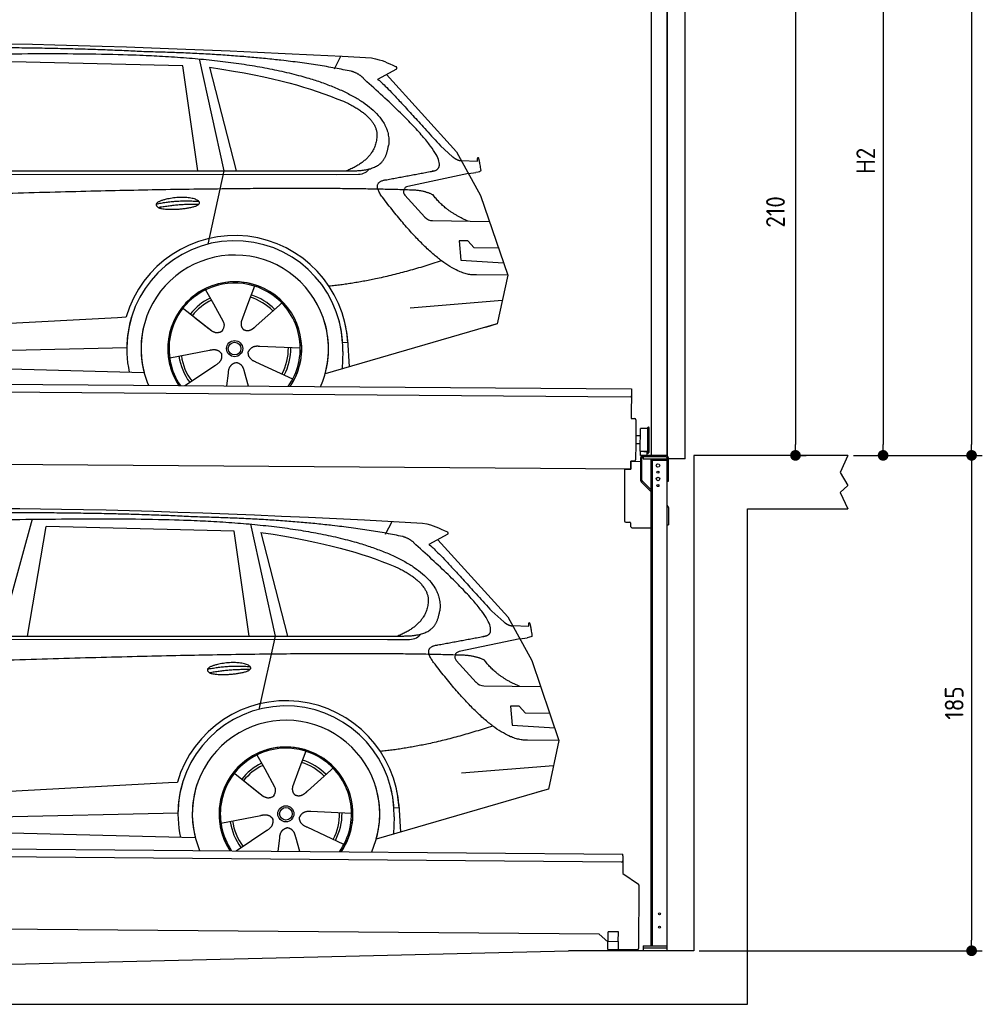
# Model space of a CAD drawing. Header units: millimetres. Extents: x -411 to 6777, y 0 to 6577.
# Tile 5 of 6: x 3183 to 6777, y 0 to 3677. Entities that reach past the tile are written whole.
import ezdxf

# ---------------------------------------------------------------- set-up
doc = ezdxf.new("R2010")
doc.units = ezdxf.units.MM
doc.layers.add('4', color=3, linetype='Continuous')
for name, color, linetype, lineweight in [('car', 10, 'Continuous', 25), ('Gebäude', 7, 'Continuous', 25), ('Plattform', 7, 'Continuous', 25), ('Ständer vorne', 7, 'Continuous', 25), ('Tor', 200, 'Continuous', 25)]:
    doc.layers.add(name, color=color, linetype=linetype, lineweight=lineweight)
doc.styles.get("Standard").update_dxf_attribs({"font": 'ISOCP.SHX'})
doc.dimstyles.new('GEN-ISO', dxfattribs={"dimscale": 20, "dimtxt": 3.5, "dimasz": 2, "dimexe": 2, "dimexo": 1, "dimgap": 1.5, "dimtad": 1, "dimdec": 1, "dimlfac": 0.1, "dimdsep": 46, "dimtxsty": 'STANDARD', "dimblk": 'PUNKT', "dimcen": 2, "dimclrd": 256, "dimclre": 256, "dimclrt": 2, "dimadec": 0, "dimazin": 0, "dimtp": 0.1, "dimtm": 0.1, "dimtfac": 0.71, "dimtdec": 1, "dimtmove": 2, "dimatfit": 3, "dimldrblk": 'PUNKT', "dimfxl": 2, "dimtolj": 1, "dimarcsym": 0})

# ---------------------------------------------------------------- blocks, each defined once
blk = doc.blocks.new('PUNKT')
at = {"layer": '4', "color": 0, "linetype": 'ByBlock'}
blk.add_line((-0.5, 0), (-1, 0), dxfattribs=at)
at = {"layer": '4', "color": 0, "linetype": 'ByBlock', "const_width": 0.5}
blk.add_lwpolyline([(-0.25, 0, 1), (0.25, 0, 1)], format="xyb", close=True, dxfattribs=at)
blk = doc.blocks.new('*D67')
at = {"layer": '4', "lineweight": -2, "transparency": 16777216}
for p, q in [((5720, 5850), (6776.9, 5850)), ((6736.9, 5810), (6736.9, 2090)), ((6295.4, 2050), (6776.9, 2050))]:
    blk.add_line(p, q, dxfattribs=at)
at = {"layer": 'Defpoints', "color": 0, "transparency": 16777216}
for p in [(5700, 5850), (6275.4, 2050), (6736.9, 2050)]:
    blk.add_point(p, dxfattribs=at)
at = {"layer": '4', "lineweight": -2, "transparency": 16777216, "xscale": 40, "yscale": 40, "zscale": 40}
for p, rotation in [((6736.9, 5850), 90), ((6736.9, 2050), 270)]:
    blk.add_blockref('PUNKT', p, dxfattribs=dict(at, rotation=rotation))
at = {"layer": '4', "color": 2, "transparency": 16777216, "insert": (6671.9, 3950), "char_height": 70, "attachment_point": 5, "rotation": 90}
blk.add_mtext('380', dxfattribs=at)
blk = doc.blocks.new('*D68')
at = {"layer": '4', "lineweight": -2, "transparency": 16777216}
for p, q in [((6295.4, 2050), (6776.9, 2050)), ((6736.9, 2010), (6736.9, 240)), ((5720, 200), (6776.9, 200))]:
    blk.add_line(p, q, dxfattribs=at)
at = {"layer": 'Defpoints', "color": 0, "transparency": 16777216}
for p in [(6275.4, 2050), (5700, 200), (6736.9, 200)]:
    blk.add_point(p, dxfattribs=at)
at = {"layer": '4', "lineweight": -2, "transparency": 16777216, "xscale": 40, "yscale": 40, "zscale": 40}
for p, rotation in [((6736.9, 2050), 90), ((6736.9, 200), 270)]:
    blk.add_blockref('PUNKT', p, dxfattribs=dict(at, rotation=rotation))
at = {"layer": '4', "color": 2, "transparency": 16777216, "insert": (6671.9, 1125), "char_height": 70, "attachment_point": 5, "rotation": 90}
blk.add_mtext('185', dxfattribs=at)
blk = doc.blocks.new('*D69')
at = {"layer": '4', "lineweight": -2, "transparency": 16777216}
for p, q in [((5920, 4250), (6446.5, 4250)), ((6406.5, 4210), (6406.5, 2090)), ((6295.4, 2050), (6446.5, 2050))]:
    blk.add_line(p, q, dxfattribs=at)
at = {"layer": 'Defpoints', "color": 0, "transparency": 16777216}
for p in [(5900, 4250), (6275.4, 2050), (6406.5, 2050)]:
    blk.add_point(p, dxfattribs=at)
at = {"layer": '4', "lineweight": -2, "transparency": 16777216, "xscale": 40, "yscale": 40, "zscale": 40}
for p, rotation in [((6406.5, 4250), 90), ((6406.5, 2050), 270)]:
    blk.add_blockref('PUNKT', p, dxfattribs=dict(at, rotation=rotation))
at = {"layer": '4', "color": 2, "transparency": 16777216, "insert": (6341.5, 3150), "char_height": 70, "attachment_point": 5, "rotation": 90}
blk.add_mtext('H2', dxfattribs=at)
blk = doc.blocks.new('*D71')
at = {"layer": '4', "lineweight": -2, "transparency": 16777216}
for p, q in [((5457.5, 4150), (6119.3, 4150)), ((6079.3, 4110), (6079.3, 2090)), ((6099.3, 2050), (6119.3, 2050))]:
    blk.add_line(p, q, dxfattribs=at)
at = {"layer": 'Defpoints', "color": 0, "transparency": 16777216}
for p in [(5437.5, 4150), (6079.3, 2050), (6079.3, 2050)]:
    blk.add_point(p, dxfattribs=at)
at = {"layer": '4', "lineweight": -2, "transparency": 16777216, "xscale": 40, "yscale": 40, "zscale": 40}
for p, rotation in [((6079.3, 4150), 90), ((6079.3, 2050), 270)]:
    blk.add_blockref('PUNKT', p, dxfattribs=dict(at, rotation=rotation))
at = {"layer": '4', "color": 2, "transparency": 16777216, "insert": (6004.7, 2959.2), "char_height": 70, "attachment_point": 5, "rotation": 90}
blk.add_mtext('210', dxfattribs=at)
blk = doc.blocks.new('UG Plattfrom Gl550')
at = {"layer": 'Plattform'}
for p, q in [((498.3, 603.8), (5435.1, 560.7)), ((5429.8, 530.7), (503, 573.7)), ((5435, 554.7), (5434.9, 535.7)), ((5435, 554.7), (5435.1, 560.7)), ((5434.9, 535.7), (5434.5, 488.2)), ((5434.5, 488.2), (5492.9, 448.7)), ((5495.1, 444.5), (5493, 208.2)), ((5347, 261.5), (621.4, 302.7)), ((5378.7, 233.7), (5347, 261.5)), ((5379.7, 235.2), (5380.1, 271.2)), ((5418.1, 270.8), (5380.1, 271.2)), ((5417.7, 234.8), (5418.1, 270.8)), ((5378.5, 205.2), (5378.7, 235.2)), ((5378.7, 235.2), (5418.7, 234.8)), ((5418.5, 204.8), (5418.7, 234.8)), ((5378.5, 205.2), (5418.5, 204.8)), ((5488, 203.2), (5414.8, 203.9))]:
    blk.add_line(p, q, dxfattribs=at)
for centre, radius, start, end in [((5429.9, 535.7), 5, 269.5, 359.5), ((5490.1, 444.5), 5, 359.5, 55.9134), ((5425.8, 243.8), 12, 227.6897, 228.0904), ((5414.9, 208.9), 5, 232.6301, 269.5), ((5488, 208.2), 5, 269.5, 359.5)]:
    blk.add_arc(centre, radius, start, end, dxfattribs=at)
blk = doc.blocks.new('Palette EG Gl550')
at = {"layer": 'Plattform'}
for p, q in [((429.5, 2337), (5467.3, 2298)), ((5462.1, 2268), (434.2, 2307)), ((5467.3, 2298), (5466.5, 2188)), ((5466.5, 2188), (5478.5, 2187.9)), ((5483.4, 2182.8), (5482.7, 2092.8)), ((5499.6, 2065.6), (5500.2, 2149.8)), ((5527.5, 2060.5), (5528.3, 2154.5)), ((5532.3, 2154.5), (5531.5, 2060.5)), ((5501.1, 2122.8), (5484.1, 2123)), ((5482.7, 2092.8), (5482.3, 2032.9)), ((5499.8, 2092.7), (5482.7, 2092.8)), ((5525.9, 2065), (5500.9, 2065)), ((5500.9, 2050), (5500.9, 2065)), ((5512.9, 2065), (5500.9, 2065)), ((5500.9, 2050), (5500.9, 2065)), ((5525.9, 2050), (5525.9, 2065)), ((5525.9, 2050), (5525.9, 2065)), ((5465, 1998), (341.7, 2037.7)), ((5465.2, 2028), (5465, 1998)), ((5465.2, 2028), (5477.2, 2027.9)), ((5477.2, 2027.9), (5465.2, 2028)), ((5500.9, 2050), (5525.9, 2050)), ((5525.9, 2050), (5500.9, 2050))]:
    blk.add_line(p, q, dxfattribs=at)
for centre, radius, start, end in [((5462.1, 2273), 5, 268.5823, 358.5607), ((5478.4, 2182.9), 5, 359.556, 89.556), ((5500.6, 2149.8), 0.4, 91.7323, 179.3444), ((5511.7, 1823.6), 326.8, 87.1739, 91.9438), ((5527.8, 2150.4), 0.4, 266.9623, 359.3444), ((5530.3, 2154.5), 2, 359.3444, 179.3444), ((5500, 2065.6), 0.4, 179.3444, 266.9565), ((5519.7, 2949.4), 884.4, 268.7196, 270.4008), ((5491.8, 3153.4), 1088.9, 271.795, 271.861), ((5527.2, 2064.6), 0.4, 359.556, 91.938), ((5529.5, 2060.5), 2, 179.3444, 359.3444), ((5477.3, 2032.9), 5, 269.556, 359.556)]:
    blk.add_arc(centre, radius, start, end, dxfattribs=at)
blk = doc.blocks.new('Car_EG')
at = {"layer": 'car'}
for p, q in [((3852.9, 3530.7), (3945.7, 3112.4)), ((4357.9, 3493.3), (4382.1, 3540.6)), ((3792.6, 3504.8), (3091, 3521.1)), ((3848.5, 3112.4), (3792.6, 3504.8)), ((3892.2, 3499.7), (3991.7, 3112.5)), ((4589.4, 3492.6), (4519, 3454.1)), ((4552.4, 3472.3), (4814.1, 3184)), ((4754, 3205.6), (4799.2, 3165.4)), ((4814.1, 3184), (4903.3, 3021)), ((4831.7, 3151.8), (4891.9, 3149.2)), ((1721.3, 3102.4), (4364.6, 3099.2)), ((1768.3, 3111.3), (4420.2, 3112.7)), ((3945.7, 3112.4), (3884.9, 2838.8)), ((4364.6, 3099.2), (4447.5, 3099.9)), ((4858.7, 3102.5), (4631.9, 3054.6)), ((4858.7, 3102.5), (4886.4, 3106.3)), ((4621.2, 3021.6), (4695.5, 2939.8)), ((4903.3, 3021), (5004.9, 2722.4)), ((4724.6, 2926.6), (4936.3, 2923.9)), ((4856.4, 2850.6), (4823.7, 2850.9)), ((4823.7, 2850.9), (4829.9, 2779.3)), ((4879.9, 2824.5), (4856.4, 2850.6)), ((4970.4, 2823.7), (4879.9, 2824.5)), ((4829.9, 2779.3), (4988.9, 2769.3)), ((5004.9, 2722.4), (4888, 2723.9)), ((5004.9, 2722.4), (4965.3, 2540.8)), ((3877.2, 2668.5), (3906.3, 2616.1)), ((4059.5, 2682.3), (4034, 2613.6)), ((3905, 2618.5), (3906.3, 2616.1)), ((3906.3, 2616.1), (3942.9, 2549.9)), ((4034, 2613.6), (4010.1, 2549)), ((4153.3, 2611.2), (4065.7, 2533.8)), ((4161.1, 2619.6), (4153.3, 2611.2)), ((4641.2, 2601.4), (4984.6, 2629.2)), ((3789.4, 2602.8), (3900.1, 2515.1)), ((1677.7, 2463), (3547.7, 2565.1)), ((3547.7, 2565.1), (3580.2, 2566.9)), ((3839.5, 2562.9), (3890.8, 2522.3)), ((4960.7, 2539.5), (4322.9, 2353.9)), ((4965.3, 2540.8), (4921.5, 2528.1)), ((4407.9, 2471.2), (4388.7, 2470.2)), ((4407.3, 2483.3), (4412.9, 2380.1)), ((1697, 2410.9), (3582.9, 2452.3)), ((3743, 2413.7), (3891.6, 2442.7)), ((4230.4, 2450.4), (4079.2, 2456.8)), ((4389.1, 2437.7), (4387.4, 2372.7)), ((1598.6, 2413.5), (3647.1, 2360.1)), ((4202.2, 2334.5), (4064.9, 2398.5)), ((3799.2, 2310.6), (3914.4, 2387.1)), ((3956.3, 2309.2), (3962.2, 2357.6)), ((4037, 2308.5), (4022.1, 2362.1))]:
    blk.add_line(p, q, dxfattribs=at)
for radius in [30.1, 23.6]:
    blk.add_circle((3985.4, 2448.7), radius, dxfattribs=at)
for centre, radius, start, end in [((4636, 3035.1), 20, 101.911, 222.2225), ((4725.1, 2966.6), 40, 222.2225, 269.2614), ((3985.9, 2448.2), 422.7, 3.1257, 163.6879), ((3985.9, 2448.2), 403.4, 3.1257, 179.4216), ((3985.9, 2448.2), 350, 344.3697, 194.5808), ((3985.9, 2448.2), 250, 325.66, 212.9259), ((3985.9, 2448.2), 250, 325.66, 212.9259), ((3985.4, 2448.7), 245, 41.4393, 188.2101), ((3985.9, 2448.2), 250, 40.5532, 137.1602), ((3985.4, 2448.7), 209.6, 44.3713, 72.8747), ((3985.4, 2448.7), 209.6, 115.7372, 141.8665), ((3985.4, 2448.7), 200.6, 115.5904, 141.8784), ((3985.4, 2448.7), 200.6, 44.5019, 73.0215), ((3985.4, 2448.7), 245, 0.4019, 44.2101), ((3985.9, 2448.2), 422.7, 163.4862, 163.6879), ((3985.9, 2448.2), 403.4, 162.7346, 179.4216), ((3985.9, 2448.2), 350, 160.1996, 194.5808), ((3985.9, 2448.2), 250, 152.2768, 213.34), ((3985.4, 2448.7), 245, 151.8272, 188.2101), ((3985.9, 2448.2), 350, 344.3697, 17.4023), ((3985.9, 2448.2), 403.4, 3.1257, 14.8673), ((3985.9, 2448.2), 422.7, 3.1257, 14.1157), ((3985.9, 2448.2), 403.4, 172.558, 192.5899), ((3985.9, 2448.2), 350, 171.6006, 202.9387), ((3985.9, 2448.2), 250, 168.6947, 213.34), ((3985.4, 2448.7), 245, 168.6088, 214.2758), ((3985.4, 2448.7), 245, 324.7242, 8.993), ((3985.9, 2448.2), 250, 325.66, 8.9072), ((3985.9, 2448.2), 350, 336.0613, 6.0012), ((3985.9, 2448.2), 403.4, 358.5068, 5.0439), ((3985.9, 2448.2), 422.7, 3.1257, 3.2156), ((3985.4, 2448.7), 200.6, 331.5904, 1.0215), ((3985.4, 2448.7), 209.6, 331.7372, 0.8747), ((3985.4, 2448.7), 209.6, 187.7372, 216.8747), ((3985.4, 2448.7), 200.6, 187.5904, 217.0215)]:
    blk.add_arc(centre, radius, start, end, dxfattribs=at)
for points, degree in [([(2151.2, 3549.7), (2438.8, 3611.3), (3323.8, 3598), (4495.8, 3534.7)], 3), ([(3646, 3557.4), (3297.8, 3576.8), (2681.9, 3572.1)], 2), ([(4420.9, 3484.4), (4120.4, 3547), (3646, 3557.4)], 2), ([(4495.8, 3534.7), (4542.5, 3525.3), (4551.4, 3517), (4588.7, 3501.2)], 3), ([(3892.2, 3499.7), (4146.3, 3460.8), (4259.5, 3425.1), (4392.3, 3372.4)], 3), ([(4589.4, 3492.6), (4591.1, 3494.2), (4591.8, 3497.3), (4591.2, 3500.1), (4588.7, 3501.2)], 4), ([(4470.3, 3453.5), (4452.4, 3475.4), (4420.9, 3484.4)], 2), ([(4732.1, 3113.2), (4821.6, 3141.2), (4470.3, 3453.5)], 2), ([(4519, 3454.1), (4526.8, 3458.3), (4754, 3205.6)], 2), ([(4392.3, 3372.4), (4506.4, 3320.4), (4516.5, 3255.2)], 2), ([(4516.5, 3255.2), (4521.3, 3160.7), (4403.6, 3112.7)], 2), ([(4420.2, 3112.7), (4470.3, 3112.7), (4543.3, 3117.4), (4551.5, 3164.2), (4560.1, 3207.3)], 4), ([(4799.2, 3165.4), (4807.5, 3158.1), (4820.7, 3150.3), (4829.8, 3150.3), (4831.7, 3151.8)], 4), ([(4891.9, 3149.2), (4893.5, 3188.1), (4904.1, 3113.8)], 2), ([(4519, 3132.3), (4519.1, 3132.4), (4519.1, 3132.4), (4519.2, 3132.4)], 3), ([(4447.5, 3099.9), (4466.8, 3100.5), (4481.6, 3109.5), (4488.9, 3119.7)], 3), ([(4904.1, 3113.8), (4904.4, 3110.1), (4898.8, 3108.4), (4886.4, 3106.3)], 3), ([(4537, 3014.2), (4493.2, 3072.9), (4553.2, 3079.5)], 2), ([(4638.8, 3041), (3762.4, 3069.4), (1329.3, 2957.2)], 2), ([(4726.5, 3022.6), (4689.3, 3041), (4638.8, 3041)], 2), ([(4857.1, 2924.9), (4771.7, 2960.8), (4726.5, 3022.6)], 2), ([(3692.9, 2988.9), (3768.5, 3005.1), (3851.9, 2998.6)], 2), ([(3700, 2976), (3774.1, 2989.9), (3852, 2988.5)], 2), ([(4888, 2723.9), (4762.3, 2716.8), (4537, 3014.2)], 2), ([(4756.6, 2776.5), (4531.2, 2701.1), (4338.2, 2681.7)], 2), ([(3891, 2522.3), (3914.3, 2500.4), (3937.6, 2513.8)], 2), ([(3891.6, 2442.7), (3922.3, 2451.4), (3936.9, 2428.8)], 2), ([(3914.4, 2387.1), (3942.4, 2402.5), (3936.9, 2428.8)], 2), ([(4064.9, 2398.5), (4034.9, 2409.5), (4036.4, 2436.3)], 2), ([(4079.2, 2456.8), (4047.4, 2460.8), (4036.4, 2436.3)], 2), ([(3962.2, 2357.6), (3963.4, 2389.5), (3989.4, 2396.4)], 2), ([(4022.1, 2362.1), (4016.1, 2393.5), (3989.4, 2396.4)], 2)]:
    blk.add_open_spline(points, degree=degree, dxfattribs=at)
for points, degree, knots in [([(2320.7, 3536), (2347.3, 3538), (2486.7, 3539.9), (3508.2, 3560), (4128.4, 3553.6), (4583.8, 3381), (4560.1, 3207.3)], 4, [0.0821318, 0.0821318, 0.0821318, 0.0821318, 0.0821318, 0.258851, 0.508851, 1, 1, 1, 1, 1]), ([(4553.2, 3079.5), (4720.1, 3110.6), (4722.9, 3111.2), (4731.3, 3113), (4732.1, 3113.2)], 1, [0.1611508, 0.1611508, 1, 1.0196119, 1.078724, 1.0847856, 1.0847856]), ([(3700, 2976), (3676.6, 2992.6), (3722.1, 3007.9), (3805, 3027.3), (3897.6, 2993.4), (3835.4, 2970.2), (3726.3, 2964), (3704.9, 2973), (3700, 2976)], 5, [0, 0, 0, 0, 0, 0, 0.300106, 0.500106, 0.700106, 1, 1, 1, 1, 1, 1]), ([(3942.9, 2549.9), (3944.5, 2545.8), (3945.5, 2541.8), (3945.8, 2537.9), (3946.5, 2529.3), (3943.7, 2521.3), (3937.6, 2513.8)], 3, [0.2167758, 0.2167758, 0.2167758, 0.2167758, 0.4600873, 0.4600873, 0.4600873, 1, 1, 1, 1]), ([(4010.1, 2549), (4009.5, 2545.8), (4009.3, 2542.8), (4009.3, 2539.9), (4009.7, 2537.1), (4010.4, 2531.3), (4012.5, 2526), (4016, 2521.4), (4020.9, 2518.4)], 4, [0.3191838, 0.3191838, 0.3191838, 0.3191838, 0.3191838, 0.5438253, 0.5438253, 0.5438253, 0.5438253, 1, 1, 1, 1, 1]), ([(4065.7, 2533.8), (4065.7, 2533.8), (4065.7, 2533.8), (4065.7, 2533.8), (4065.7, 2533.8), (4056.6, 2524.1), (4045.9, 2514.2), (4031.6, 2511.8), (4020.9, 2518.4)], 4, [-0.000003, -0.000003, -0.000003, -0.000003, -0.000003, 0, 0, 0, 0, 1, 1, 1, 1, 1])]:
    blk.add_open_spline(points, degree=degree, knots=knots, dxfattribs=at)
blk = doc.blocks.new('Car_147')
at = {"layer": 'car'}
for p, q in [((3229.2, 1811.5), (3109.9, 1374.6)), ((4549.3, 1756), (4573.5, 1803.3)), ((3211.6, 1374.7), (3282.4, 1783.8)), ((3983.9, 1767.5), (3282.4, 1783.8)), ((4039.9, 1375.1), (3983.9, 1767.5)), ((4044.3, 1793.4), (4137.1, 1375.1)), ((4083.5, 1762.4), (4183.1, 1375.2)), ((4780.8, 1755.3), (4710.3, 1716.8)), ((4743.8, 1735), (5005.5, 1446.7)), ((4945.4, 1468.3), (4990.6, 1428.1)), ((5005.5, 1446.7), (5094.6, 1283.7)), ((5023.1, 1414.5), (5083.3, 1411.9)), ((1912.6, 1365.1), (4556, 1361.9)), ((1959.6, 1374), (4611.6, 1375.4)), ((4137.1, 1375.1), (4076.2, 1101.5)), ((4556, 1361.9), (4638.8, 1362.6)), ((5050.1, 1365.2), (4823.2, 1317.3)), ((5050.1, 1365.2), (5077.8, 1369)), ((4812.5, 1284.3), (4886.8, 1202.4)), ((5094.6, 1283.7), (5196.3, 985.1)), ((4915.9, 1189.3), (5127.7, 1186.6)), ((5047.7, 1113.3), (5015.1, 1113.6)), ((5015.1, 1113.6), (5021.3, 1042)), ((5071.3, 1087.2), (5047.7, 1113.3)), ((5161.8, 1086.4), (5071.3, 1087.2)), ((5021.3, 1042), (5180.3, 1032)), ((5196.3, 985.1), (5079.4, 986.6)), ((5196.3, 985.1), (5156.7, 803.5)), ((4068.6, 931.2), (4097.7, 878.8)), ((4250.9, 945), (4225.3, 876.3)), ((4832.5, 864.1), (5175.9, 891.9)), ((3980.8, 865.5), (4091.4, 777.8)), ((4096.4, 881.2), (4097.7, 878.8)), ((4097.7, 878.8), (4134.2, 812.6)), ((4225.3, 876.3), (4201.5, 811.7)), ((4344.6, 873.9), (4257.1, 796.5)), ((4352.4, 882.3), (4344.6, 873.9)), ((1869, 725.7), (3739, 827.8)), ((3739, 827.8), (3771.5, 829.6)), ((4030.9, 825.6), (4082.1, 785)), ((5152, 802.2), (4514.3, 616.6)), ((5156.7, 803.5), (5112.9, 790.8)), ((4598.6, 746), (4604.3, 642.8)), ((1888.4, 673.6), (3774.2, 715)), ((3934.3, 676.4), (4082.9, 705.4)), ((4421.8, 713.1), (4270.5, 719.5)), ((4580.5, 700.4), (4578.8, 635.4)), ((4599.3, 733.9), (4580, 732.9)), ((1789.9, 676.2), (3838.5, 622.8)), ((3990.6, 573.3), (4105.7, 649.8)), ((4393.5, 597.2), (4256.3, 661.2)), ((4147.6, 571.9), (4153.6, 620.3)), ((4228.4, 571.2), (4213.4, 624.8))]:
    blk.add_line(p, q, dxfattribs=at)
for radius in [30.1, 23.6]:
    blk.add_circle((4176.8, 711.4), radius, dxfattribs=at)
for centre, radius, start, end in [((4827.3, 1297.8), 20, 101.911, 222.2225), ((4916.5, 1229.3), 40, 222.2225, 269.2614), ((4177.2, 710.9), 422.7, 3.1257, 163.6879), ((4177.2, 710.9), 403.4, 3.1257, 179.4216), ((4177.2, 710.9), 350, 344.3697, 194.5808), ((4177.2, 710.9), 250, 325.66, 212.9259), ((4177.2, 710.9), 250, 325.66, 212.9259), ((4176.8, 711.4), 245, 41.4393, 188.2101), ((4177.2, 710.9), 250, 40.5532, 137.1602), ((4176.8, 711.4), 209.6, 115.7372, 141.8665), ((4176.8, 711.4), 200.6, 115.5904, 141.8784), ((4176.8, 711.4), 200.6, 44.5019, 73.0215), ((4176.8, 711.4), 209.6, 44.3713, 72.8747), ((4176.8, 711.4), 245, 0.4019, 44.2101), ((4177.2, 710.9), 422.7, 163.4862, 163.6879), ((4177.2, 710.9), 403.4, 162.7346, 179.4216), ((4177.2, 710.9), 350, 160.1996, 194.5808), ((4177.2, 710.9), 250, 152.2768, 213.34), ((4176.8, 711.4), 245, 151.8272, 188.2101), ((4177.2, 710.9), 350, 344.3697, 17.4023), ((4177.2, 710.9), 403.4, 3.1257, 14.8673), ((4177.2, 710.9), 422.7, 3.1257, 14.1157), ((4177.2, 710.9), 403.4, 172.558, 192.5899), ((4177.2, 710.9), 350, 171.6006, 202.9387), ((4177.2, 710.9), 250, 168.6947, 213.34), ((4176.8, 711.4), 245, 168.6088, 214.2758), ((4176.8, 711.4), 245, 324.7242, 8.993), ((4177.2, 710.9), 250, 325.66, 8.9072), ((4177.2, 710.9), 350, 336.0613, 6.0012), ((4177.2, 710.9), 403.4, 358.5068, 5.0439), ((4176.8, 711.4), 200.6, 331.5904, 1.0215), ((4176.8, 711.4), 209.6, 331.7372, 0.8747), ((4177.2, 710.9), 422.7, 3.1257, 3.2156), ((4176.8, 711.4), 209.6, 187.7372, 216.8747), ((4176.8, 711.4), 200.6, 187.5904, 217.0215)]:
    blk.add_arc(centre, radius, start, end, dxfattribs=at)
for points, degree in [([(2342.5, 1812.4), (2630.1, 1874), (3515.1, 1860.7), (4687.1, 1797.4)], 3), ([(3837.4, 1820.1), (3489.2, 1839.5), (2873.2, 1834.8)], 2), ([(4612.3, 1747.1), (4311.7, 1809.7), (3837.4, 1820.1)], 2), ([(4687.1, 1797.4), (4733.9, 1788), (4742.7, 1779.7), (4780.1, 1763.9)], 3), ([(4083.5, 1762.4), (4337.6, 1723.5), (4450.8, 1687.8), (4583.6, 1635.1)], 3), ([(4661.7, 1716.2), (4643.8, 1738.1), (4612.3, 1747.1)], 2), ([(4780.8, 1755.3), (4782.4, 1756.9), (4783.1, 1760), (4782.6, 1762.8), (4780.1, 1763.9)], 4), ([(4923.5, 1375.9), (5012.9, 1403.9), (4661.7, 1716.2)], 2), ([(4710.3, 1716.8), (4718.2, 1721), (4945.4, 1468.3)], 2), ([(4583.6, 1635.1), (4697.7, 1583.1), (4707.9, 1517.9)], 2), ([(4707.9, 1517.9), (4712.6, 1423.4), (4594.9, 1375.4)], 2), ([(4611.6, 1375.4), (4661.6, 1375.4), (4734.7, 1380.1), (4742.8, 1426.9), (4751.5, 1470)], 4), ([(4990.6, 1428.1), (4998.8, 1420.7), (5012.1, 1413), (5021.2, 1413), (5023.1, 1414.5)], 4), ([(5083.3, 1411.9), (5084.8, 1450.8), (5095.5, 1376.5)], 2), ([(4638.8, 1362.6), (4658.1, 1363.2), (4672.9, 1372.2), (4680.2, 1382.4)], 3), ([(4710.3, 1395), (4710.4, 1395.1), (4710.5, 1395.1), (4710.6, 1395.1)], 3), ([(5095.5, 1376.5), (5095.7, 1372.8), (5090.2, 1371.1), (5077.8, 1368.9)], 3), ([(4728.4, 1276.9), (4684.6, 1335.6), (4744.6, 1342.2)], 2), ([(4830.2, 1303.7), (3953.8, 1332.1), (1520.6, 1219.9)], 2), ([(4917.9, 1285.3), (4880.6, 1303.7), (4830.2, 1303.7)], 2), ([(3884.3, 1251.6), (3959.8, 1267.8), (4043.3, 1261.3)], 2), ([(3891.3, 1238.7), (3965.5, 1252.6), (4043.4, 1251.2)], 2), ([(5079.4, 986.6), (4953.6, 979.5), (4728.4, 1276.9)], 2), ([(5048.4, 1187.6), (4963.1, 1223.5), (4917.9, 1285.3)], 2), ([(4947.9, 1039.2), (4722.5, 963.8), (4529.6, 944.4)], 2), ([(4082.4, 785), (4105.7, 763.1), (4129, 776.5)], 2), ([(4082.9, 705.4), (4113.7, 714.1), (4128.3, 691.5)], 2), ([(4256.3, 661.2), (4226.3, 672.2), (4227.8, 699)], 2), ([(4270.5, 719.5), (4238.8, 723.5), (4227.8, 699)], 2), ([(4105.7, 649.8), (4133.7, 665.2), (4128.3, 691.5)], 2), ([(4153.6, 620.3), (4154.8, 652.2), (4180.7, 659.1)], 2), ([(4213.4, 624.8), (4207.4, 656.2), (4180.7, 659.1)], 2)]:
    blk.add_open_spline(points, degree=degree, dxfattribs=at)
for points, degree, knots in [([(2512.1, 1798.7), (2538.6, 1800.7), (2678.1, 1802.6), (3699.5, 1822.7), (4319.8, 1816.3), (4775.2, 1643.7), (4751.5, 1470)], 4, [0.0821318, 0.0821318, 0.0821318, 0.0821318, 0.0821318, 0.258851, 0.508851, 1, 1, 1, 1, 1]), ([(4744.6, 1342.2), (4911.5, 1373.3), (4914.3, 1373.9), (4922.6, 1375.7), (4923.5, 1375.9)], 1, [0.1611508, 0.1611508, 1, 1.0196119, 1.078724, 1.0847856, 1.0847856]), ([(3891.3, 1238.7), (3867.9, 1255.3), (3913.5, 1270.6), (3996.3, 1290), (4089, 1256.1), (4026.8, 1232.9), (3917.6, 1226.7), (3896.2, 1235.7), (3891.3, 1238.7)], 5, [0, 0, 0, 0, 0, 0, 0.300106, 0.500106, 0.700106, 1, 1, 1, 1, 1, 1]), ([(4134.2, 812.6), (4135.9, 808.5), (4136.9, 804.5), (4137.2, 800.6), (4137.8, 792), (4135.1, 784), (4129, 776.5)], 3, [0.2167758, 0.2167758, 0.2167758, 0.2167758, 0.4600873, 0.4600873, 0.4600873, 1, 1, 1, 1]), ([(4201.5, 811.7), (4200.9, 808.5), (4200.6, 805.5), (4200.7, 802.6), (4201, 799.8), (4201.8, 794), (4203.8, 788.7), (4207.4, 784.1), (4212.3, 781.1)], 4, [0.3191838, 0.3191838, 0.3191838, 0.3191838, 0.3191838, 0.5438253, 0.5438253, 0.5438253, 0.5438253, 1, 1, 1, 1, 1]), ([(4257.1, 796.5), (4257.1, 796.5), (4257.1, 796.5), (4257.1, 796.5), (4257.1, 796.5), (4248, 786.8), (4237.3, 776.9), (4223, 774.5), (4212.3, 781.1)], 4, [-0.000003, -0.000003, -0.000003, -0.000003, -0.000003, 0, 0, 0, 0, 1, 1, 1, 1, 1])]:
    blk.add_open_spline(points, degree=degree, knots=knots, dxfattribs=at)
blk = doc.blocks.new('Ständer_vorne_GT185')
at = {"layer": 'Ständer vorne'}
for p, q in [((5465, 1998), (5465.2, 2028)), ((5465.2, 2028), (5501, 2027.7)), ((5501, 2040), (5501, 1957.2)), ((5506.1, 1957.2), (5506.1, 2040)), ((5595, 2050), (5511, 2050)), ((5511, 2045), (5511, 2037)), ((5511, 2037), (5600, 2037)), ((5595.1, 2045), (5511.1, 2045)), ((5540, 218), (5540, 2037)), ((5540, 2032), (5600, 2032)), ((5545, 218), (5545, 2032)), ((5600, 200), (5600, 2040)), ((5605, 1954), (5605, 2040)), ((5441, 1998.2), (5441, 1805)), ((5441, 1998.2), (5465, 1998)), ((5510.3, 1943.9), (5504.1, 1950)), ((5507.6, 1953.7), (5512.7, 1948.6)), ((5600, 1954), (5605, 1954)), ((5510.3, 1943.9), (5539.8, 1915)), ((5512.7, 1948.6), (5540, 1921.8)), ((5600, 1864), (5602, 1862.1)), ((5605, 1854.9), (5605, 1790)), ((5446, 1800), (5461.5, 1800)), ((5464, 1797.5), (5464, 1785)), ((5469, 1780), (5540, 1780)), ((5600, 1790), (5605, 1790)), ((5511, 218), (5600, 218)), ((5511, 218), (5511, 200)), ((5600, 210), (5511, 210)), ((5600, 200), (5511, 200))]:
    blk.add_line(p, q, dxfattribs=at)
for centre, radius in [((5566, 2012), 6.5), ((5566, 1987), 3.7), ((5566, 1962), 6.5), ((5566, 1937), 3.7), ((5571.4, 338), 3.7), ((5571.4, 288), 3.7)]:
    blk.add_circle(centre, radius, dxfattribs=at)
for centre, radius, start, end in [((5511.1, 2039.9), 10.1, 90.1445, 179.6512), ((5511.1, 2040), 5, 90, 180), ((5595, 2040), 10, 0, 90), ((5595, 2040), 5, 0, 90), ((5511.1, 1957.2), 10.1, 180, 225.5525), ((5511.1, 1957.2), 5, 179.6711, 225.5525), ((5595, 1854.9), 10, 0, 45.8814), ((5446, 1805), 5, 180, 270), ((5461.5, 1797.5), 2.5, 0, 90), ((5469, 1785), 5, 180, 270)]:
    blk.add_arc(centre, radius, start, end, dxfattribs=at)
blk = doc.blocks.new('Ständer vorne ab 340')
at = {"layer": 'Ständer vorne'}
for p, q in [((5240, 5182), (5240, 4882)), ((5490, 5182), (5240, 5182)), ((5490, 5162), (5490, 5182)), ((5540, 5162), (5490, 5162)), ((5540, 4932), (5540, 5162)), ((5540.2, 5062), (5539.8, 5062)), ((5540, 5062), (5540, 2050)), ((5600, 5062), (5540, 5062)), ((5600, 2048.7), (5600, 5062)), ((5490, 4882), (5490, 4932)), ((5490, 4932), (5540, 4932)), ((5240, 4882), (5490, 4882)), ((5540, 4777.4), (5540, 4778.4)), ((5511.2, 2045), (5511.2, 2037)), ((5595.1, 2045), (5511.2, 2045)), ((5511.2, 2037), (5600, 2037)), ((5600, 2037), (5600, 2040))]:
    blk.add_line(p, q, dxfattribs=at)
blk = doc.blocks.new('Tor ab 370 Gebäude')
at = {"layer": 'Tor'}
for p, q in [((5465.6, 5414.5), (5465.6, 5713)), ((5465.6, 5713), (5668, 5713)), ((5668, 2037), (5668, 5713)), ((5557, 5414.5), (5465.6, 5414.5)), ((5557, 5414.5), (5557, 5113)), ((5562, 5107.1), (5600, 5107)), ((5600, 4942), (5600, 5107)), ((5600, 4942), (5590, 4942)), ((5600, 4942), (5600, 2037)), ((5600, 2037), (5600, 4942)), ((5668, 2037), (5600, 2037))]:
    blk.add_line(p, q, dxfattribs=at)
blk.add_arc((5563, 5113), 6, 180, 260.4059, dxfattribs=at)
blk = doc.blocks.new('Gebäude_380_GT185')
at = {"layer": 'Gebäude'}
for p, q in [((6275.4, 2050), (5700, 2050)), ((5700, 2050), (5700, 200)), ((6275.4, 2050), (6246.4, 1985.9)), ((6246.4, 1985.9), (6274.3, 1938)), ((6274.3, 1938), (6246.4, 1911)), ((6246.4, 1911), (6275.4, 1850)), ((5900, 0), (5900, 1850)), ((5900, 1850), (6275.4, 1850)), ((3000, 146.1), (5231.6, 200)), ((5700, 200), (5231.6, 200)), ((0, 0), (5900, 0))]:
    blk.add_line(p, q, dxfattribs=at)

msp = doc.modelspace()

# ---------------------------------------------------------------- block references
for name in ['Gebäude_380_GT185', 'Car_EG', 'Palette EG Gl550', 'Ständer_vorne_GT185', 'Car_147', 'UG Plattfrom Gl550']:
    msp.add_blockref(name, (0, 0))
at = {"layer": 'Ständer vorne'}
msp.add_blockref('Ständer vorne ab 340', (0, 0), dxfattribs=at)
at = {"layer": 'Tor', "linetype": 'ByBlock'}
msp.add_blockref('Tor ab 370 Gebäude', (0, 0), dxfattribs=at)

# ---------------------------------------------------------------- dimensions: what is measured, and where the dimension line sits
at = {"layer": '4'}
for base, p1, p2, override, picture, middle in [((6736.86, 2050), (5700, 5850), (6275.45, 2050), {"dimdec": 0, "dimtdec": 3, "dimtolj": 0}, '*D67', (6671.86, 3950)), ((6736.86, 200), (6275.45, 2050), (5700, 200), {"dimtdec": 3, "dimtolj": 0}, '*D68', (6671.86, 1125))]:
    dim = msp.add_linear_dim(base=base, p1=p1, p2=p2, angle=90, dimstyle='GEN-ISO', override=override, dxfattribs=at)
    dim.commit()
    dim.dimension.update_dxf_attribs({"geometry": picture, "text_midpoint": middle})
dim = msp.add_linear_dim(base=(6406.55, 2050), p1=(5900, 4250), p2=(6275.45, 2050), angle=90, text='H2', dimstyle='GEN-ISO', override={"dimdec": 0, "dimtdec": 3, "dimtolj": 0}, dxfattribs=at)
dim.commit()
dim.dimension.update_dxf_attribs({"geometry": '*D69', "text_midpoint": (6341.54, 3150)})
dim = msp.add_linear_dim(base=(6079.31, 2050), p1=(5437.5, 4149.97), p2=(6079.31, 2050), angle=90, dimstyle='GEN-ISO', override={"dimtdec": 3, "dimtolj": 0}, dxfattribs=at)
dim.commit()
dim.dimension.update_dxf_attribs({"geometry": '*D71', "text_midpoint": (6004.71, 2959.23), "dimtype": 160})

doc.saveas('drawing.dxf')
